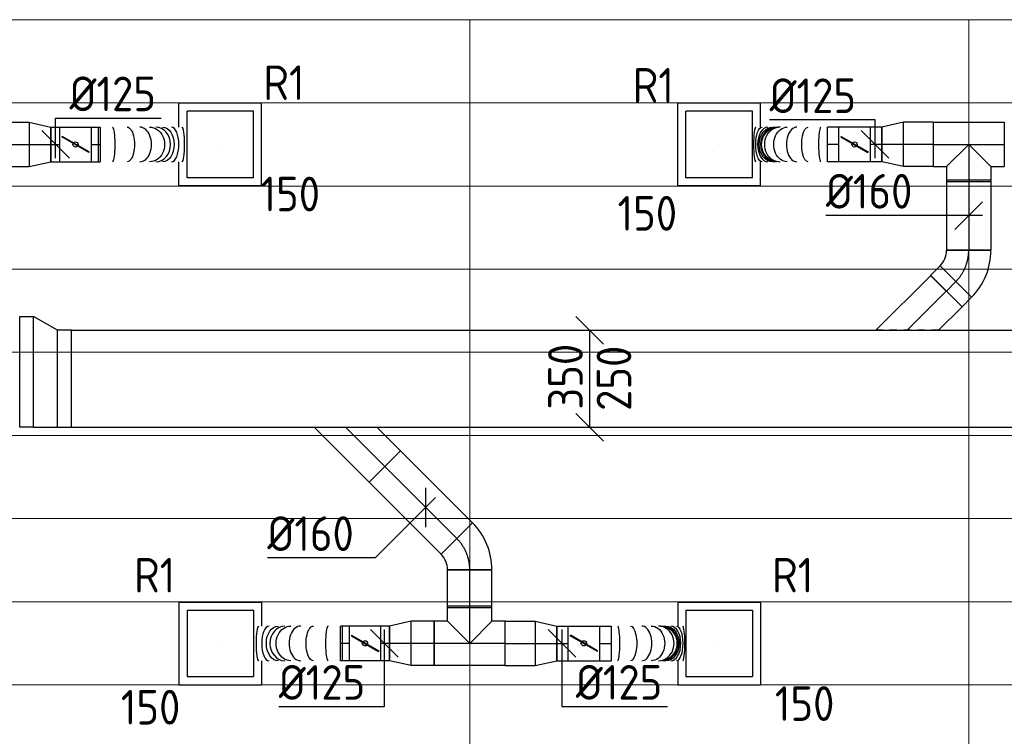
# Model space of a CAD drawing. Header units: millimetres. Extents: x -72915 to 21022, y 6278 to 52916.
# Tile 37 of 60: x -32639 to -29087, y 17863 to 20448. Entities that reach past the tile are written whole.
import ezdxf
from ezdxf.enums import TextEntityAlignment as Align

# ---------------------------------------------------------------- set-up
doc = ezdxf.new("R2010")
doc.units = ezdxf.units.MM
doc.header["$LTSCALE"] = 50
doc.linetypes.add('CENTER2', pattern=[28.575, 19.05, -3.175, 3.175, -3.175])
doc.linetypes.add('STREEPJES', pattern=[0.1, 0.05, -0.05])
for name, color, linetype in [('4plfd', 254, 'Continuous'), ('WL570---_RETOUR', 100, 'Continuous'), ('WL570---_RETOUR_HL', 1, 'Continuous'), ('WM570---_RETOUR', 2, 'Continuous'), ('WM570---_RETOUR_PR', 2, 'Continuous'), ('WM570---_TOEVOER', 2, 'Continuous')]:
    doc.layers.add(name, color=color, linetype=linetype)
doc.layers.add('WL570---_BESTAAND-MAATVOERING', color=161, linetype='Continuous', lineweight=0)
doc.styles.add('BURO-025', font='ISO96.shx', dxfattribs={"height": 125})

# ---------------------------------------------------------------- blocks, each defined once
blk = doc.blocks.new('Groep-73')
at = {"color": 8, "linetype": 'Continuous', "lineweight": 13}
for p, q in [((-54820.8, 18699.1), (-22154.9, 18699.1)), ((-54820.8, 18699.1), (-22154.9, 18699.1)), ((-54820.8, 18399.1), (-22154.9, 18399.1)), ((-54820.8, 18099.1), (-22154.9, 18099.1)), ((-54820.8, 17799.1), (-22154.9, 17799.1)), ((-54820.8, 17499.1), (-22154.9, 17499.1)), ((-22154.9, 17199.1), (-54820.8, 17199.1)), ((-54820.8, 16899.1), (-22154.9, 16899.1)), ((-22154.9, 16599.1), (-54820.8, 16599.1))]:
    blk.add_line(p, q, dxfattribs=at)
blk = doc.blocks.new('Groep-79')
at = {"color": 8, "linetype": 'Continuous', "lineweight": 13}
for p, q in [((-22154.9, 18999.1), (-54854.9, 18999.1)), ((-33254.9, 18999.1), (-33254.9, 8239.8)), ((-31454.9, 18999.1), (-31454.9, 8683.4))]:
    blk.add_line(p, q, dxfattribs=at)
at = {"color": 8}
blk.add_blockref('Groep-73', (0, 0), dxfattribs=at)
blk = doc.blocks.new('Block plafond 1e verd')
at = {"layer": '4plfd'}
blk.add_blockref('Groep-79', (22004.9, -19149), dxfattribs=at)
blk = doc.blocks.new('*U546')
at = {"color": 0, "ltscale": 10}
for p, q in [((0, 62.5, -2700), (32.4, 62.5, -2700)), ((32.4, 62.5, -2700), (32.4, -62.5, -2700)), ((0, -62.5, -2700), (32.4, -62.5, -2700))]:
    blk.add_line(p, q, dxfattribs=at)
at = {"layer": 'WL570---_RETOUR_HL', "linetype": 'CENTER2'}
blk.add_line((0, 0, -2700), (32.4, 0, -2700), dxfattribs=at)
at = {"layer": 'WM570---_RETOUR_PR', "color": 2, "style": 'BURO-025'}
blk.add_attdef('POSNR', text='', height=125, dxfattribs=at).set_placement((0, 0), align=Align.MIDDLE)
blk = doc.blocks.new('*U549')
at = {"layer": 'WM570---_RETOUR', "color": 0, "ltscale": 10}
for p, q in [((0, 95), (380.4, 95)), ((0, -50), (0, 95)), ((50, -50), (-50, 50))]:
    blk.add_line(p, q, dxfattribs=at)
at = {"layer": 'WM570---_RETOUR', "color": 0, "style": 'BURO-025'}
blk.add_text('%%c125', height=125, dxfattribs=at).set_placement((50, 120))
blk = doc.blocks.new('*U550')
at = {"layer": 'WM570---_RETOUR', "color": 0, "ltscale": 10}
for p, q in [((0, 88.2), (-380.4, 88.2)), ((0, -50), (0, 88.2)), ((50, -50), (-50, 50))]:
    blk.add_line(p, q, dxfattribs=at)
at = {"layer": 'WM570---_RETOUR', "color": 0, "style": 'BURO-025'}
blk.add_text('%%c125', height=125, dxfattribs=at).set_placement((-380.4, 113.2))
blk = doc.blocks.new('*U557')
at = {"layer": 'WM570---_RETOUR', "color": 0, "ltscale": 10}
for p, q in [((-50, -50), (50, 50)), ((50, 0), (-515.1, 0))]:
    blk.add_line(p, q, dxfattribs=at)
at = {"layer": 'WM570---_RETOUR', "color": 0, "style": 'BURO-025'}
blk.add_text('%%c160', height=125, dxfattribs=at).set_placement((-515.1, 25))
blk = doc.blocks.new('*U558')
at = {"layer": 'WM570---_RETOUR', "color": 0, "ltscale": 10}
for p, q in [((50, 125), (-50, 225)), ((0, -175), (0, 175)), ((50, -225), (-50, -125))]:
    blk.add_line(p, q, dxfattribs=at)
at = {"layer": 'WM570---_RETOUR', "color": 0, "style": 'BURO-025'}
for s, p in [('350', (-25, -111.6)), ('250', (150, -116.1)), ('250', (150, -116.1))]:
    blk.add_text(s, height=125, rotation=90, dxfattribs=at).set_placement(p)
blk = doc.blocks.new('*U566')
at = {"color": 0, "ltscale": 10}
for p, q in [((149, 149, -2500), (-149, 149, -2500)), ((-149, 62.5, -2500), (-149, 149, -2500)), ((149, -149, -2500), (149, 149, -2500)), ((120, 120, -2500), (-120, 120, -2500)), ((-120, -120, -2500), (-120, 120, -2500)), ((120, -120, -2500), (120, 120, -2500)), ((-149, -149, -2500), (-149, -62.5, -2500)), ((120, -120, -2500), (-120, -120, -2500)), ((149, -149, -2500), (-149, -149, -2500))]:
    blk.add_line(p, q, dxfattribs=at)
at = {"layer": 'WL570---_RETOUR_HL', "linetype": 'CENTER2'}
blk.add_circle((0, 0, -2500), 0.075, dxfattribs=at)
at = {"layer": 'WL570---_RETOUR', "color": 2, "style": 'BURO-025'}
for tag in ['MC', 'Q']:
    blk.add_attdef(tag, text='', height=125, dxfattribs=at).set_placement((0, 0), align=Align.MIDDLE)
at = {"layer": 'WM570---_RETOUR_PR', "color": 2, "style": 'BURO-025'}
blk.add_attdef('POSNR', text='', height=125, dxfattribs=at).set_placement((0, 0), align=Align.MIDDLE)
blk = doc.blocks.new('*U567')
at = {"color": 0, "ltscale": 10}
for p, q in [((149, 149, -2500), (-149, 149, -2500)), ((-149, -149, -2500), (-149, 149, -2500)), ((149, 62.5, -2500), (149, 149, -2500)), ((120, 120, -2500), (-120, 120, -2500)), ((-120, -120, -2500), (-120, 120, -2500)), ((120, -120, -2500), (120, 120, -2500)), ((149, -149, -2500), (149, -62.5, -2500)), ((120, -120, -2500), (-120, -120, -2500)), ((149, -149, -2500), (-149, -149, -2500))]:
    blk.add_line(p, q, dxfattribs=at)
at = {"layer": 'WL570---_RETOUR_HL', "linetype": 'CENTER2'}
blk.add_circle((0, 0, -2500), 0.075, dxfattribs=at)
at = {"layer": 'WL570---_RETOUR', "color": 2, "style": 'BURO-025'}
for tag in ['MC', 'Q']:
    blk.add_attdef(tag, text='', height=125, dxfattribs=at).set_placement((0, 0), align=Align.MIDDLE)
at = {"layer": 'WM570---_RETOUR_PR', "color": 2, "style": 'BURO-025'}
blk.add_attdef('POSNR', text='', height=125, dxfattribs=at).set_placement((0, 0), align=Align.MIDDLE)
blk = doc.blocks.new('*U568')
at = {"color": 0, "ltscale": 10}
for p, q in [((0, 80, -2700), (78.2, 62.5, -2700)), ((0, 80, -2700), (0, -80, -2700)), ((78.2, 62.5, -2700), (78.2, -62.5, -2700)), ((0, -80, -2700), (78.2, -62.5, -2700))]:
    blk.add_line(p, q, dxfattribs=at)
at = {"layer": 'WL570---_RETOUR_HL', "linetype": 'CENTER2'}
blk.add_line((0, 0, -2700), (78.2, 0, -2700), dxfattribs=at)
for centre in [(0, 0, -2700), (78.2, 0, -2700)]:
    blk.add_circle(centre, 0.075, dxfattribs=at)
at = {"layer": 'WM570---_RETOUR_PR', "color": 2, "style": 'BURO-025'}
blk.add_attdef('POSNR', text='', height=125, dxfattribs=at).set_placement((0, 0), align=Align.MIDDLE)
blk = doc.blocks.new('*U569')
at = {"color": 0, "ltscale": 10}
for p, q in [((0, 80, -2700), (82.6, 80, -2700)), ((0, -80, -2700), (0, 80, -2700)), ((82.6, 80, -2700), (82.6, -80, -2700)), ((0, -80, -2700), (82.6, -80, -2700))]:
    blk.add_line(p, q, dxfattribs=at)
at = {"layer": 'WL570---_RETOUR_HL', "linetype": 'CENTER2'}
blk.add_line((0, 0, -2700), (82.6, 0, -2700), dxfattribs=at)
at = {"layer": 'WM570---_RETOUR_PR', "color": 2, "style": 'BURO-025'}
blk.add_attdef('POSNR', text='', height=125, dxfattribs=at).set_placement((0, 0), align=Align.MIDDLE)
blk = doc.blocks.new('*U570')
at = {"color": 0, "ltscale": 10}
for p, q in [((0, 80, -2700), (107.4, 80, -2700)), ((0, -80, -2700), (0, 80, -2700)), ((107.4, 80, -2700), (107.4, -80, -2700)), ((0, -80, -2700), (107.4, -80, -2700))]:
    blk.add_line(p, q, dxfattribs=at)
at = {"layer": 'WL570---_RETOUR_HL', "linetype": 'CENTER2'}
blk.add_line((0, 0, -2700), (107.4, 0, -2700), dxfattribs=at)
at = {"layer": 'WM570---_RETOUR_PR', "color": 2, "style": 'BURO-025'}
blk.add_attdef('POSNR', text='', height=125, dxfattribs=at).set_placement((0, 0), align=Align.MIDDLE)
blk = doc.blocks.new('*U571')
at = {"color": 0, "ltscale": 10}
for p, q in [((0, 80, -2700), (78.2, 62.5, -2700)), ((0, 80, -2700), (0, -80, -2700)), ((78.2, 62.5, -2700), (78.2, -62.5, -2700)), ((0, -80, -2700), (78.2, -62.5, -2700))]:
    blk.add_line(p, q, dxfattribs=at)
at = {"layer": 'WL570---_RETOUR_HL', "linetype": 'CENTER2'}
blk.add_line((0, 0, -2700), (78.2, 0, -2700), dxfattribs=at)
for centre in [(0, 0, -2700), (78.2, 0, -2700)]:
    blk.add_circle(centre, 0.075, dxfattribs=at)
at = {"layer": 'WM570---_RETOUR_PR', "color": 2, "style": 'BURO-025'}
blk.add_attdef('POSNR', text='', height=125, dxfattribs=at).set_placement((0, 0), align=Align.MIDDLE)
blk = doc.blocks.new('*U572')
at = {"color": 0, "ltscale": 10}
for p, q in [((0, 62.5, -2700), (41.5, 62.5, -2700)), ((0, -62.5, -2700), (0, 62.5, -2700)), ((0, -62.5, -2700), (41.5, -62.5, -2700))]:
    blk.add_line(p, q, dxfattribs=at)
at = {"layer": 'WL570---_RETOUR_HL', "linetype": 'CENTER2'}
blk.add_line((0, 0, -2700), (41.5, 0, -2700), dxfattribs=at)
at = {"layer": 'WM570---_RETOUR_PR', "color": 2, "style": 'BURO-025'}
blk.add_attdef('POSNR', text='', height=125, dxfattribs=at).set_placement((0, 0), align=Align.MIDDLE)
blk = doc.blocks.new('*U573')
at = {"ltscale": 10}
for p, q in [((-56.5, 62.5, -2700), (56.5, 62.5, -2700)), ((-56.5, -62.5, -2700), (-56.5, 62.5, -2700)), ((56.5, 62.5, -2700), (56.5, -62.5, -2700)), ((-49.4, 27.3, -2700), (-48.4, 29.1, -2700)), ((48.4, -29.1, -2700), (-49.4, 27.3, -2700)), ((49.4, -27.3, -2700), (-48.4, 29.1, -2700)), ((48.4, -29.1, -2700), (49.4, -27.3, -2700)), ((-56.5, -62.5, -2700), (56.5, -62.5, -2700))]:
    blk.add_line(p, q, dxfattribs=at)
blk.add_circle((0, 0, -2700), 9.41, dxfattribs=at)
at = {"layer": 'WL570---_RETOUR', "color": 2, "style": 'BURO-025'}
blk.add_attdef('I', text='', height=125, dxfattribs=at).set_placement((0, 0), align=Align.MIDDLE)
at = {"layer": 'WM570---_RETOUR_PR', "color": 2, "style": 'BURO-025'}
blk.add_attdef('POSNR', text='', height=125, dxfattribs=at).set_placement((0, 0), align=Align.MIDDLE)
blk = doc.blocks.new('*U574')
at = {"color": 0, "ltscale": 10}
for p, q in [((0, 62.5, -2700), (32.4, 62.5, -2700)), ((0, -62.5, -2700), (0, 62.5, -2700)), ((0, -62.5, -2700), (32.4, -62.5, -2700))]:
    blk.add_line(p, q, dxfattribs=at)
at = {"layer": 'WL570---_RETOUR_HL', "linetype": 'CENTER2'}
blk.add_line((0, 0, -2700), (32.4, 0, -2700), dxfattribs=at)
at = {"layer": 'WM570---_RETOUR_PR', "color": 2, "style": 'BURO-025'}
blk.add_attdef('POSNR', text='', height=125, dxfattribs=at).set_placement((0, 0), align=Align.MIDDLE)
blk = doc.blocks.new('*U575')
at = {"ltscale": 10}
for p, q in [((-56.4, 62.5, -2700), (56.5, 62.5, -2700)), ((-56.4, -62.5, -2700), (-56.4, 62.5, -2700)), ((56.5, 62.5, -2700), (56.5, -62.5, -2700)), ((-49.4, 27.3, -2700), (-48.4, 29.1, -2700)), ((48.4, -29.1, -2700), (-49.4, 27.3, -2700)), ((49.4, -27.3, -2700), (-48.4, 29.1, -2700)), ((48.4, -29.1, -2700), (49.4, -27.3, -2700)), ((-56.4, -62.5, -2700), (56.5, -62.5, -2700))]:
    blk.add_line(p, q, dxfattribs=at)
blk.add_circle((0, 0, -2700), 9.41, dxfattribs=at)
at = {"layer": 'WL570---_RETOUR', "color": 2, "style": 'BURO-025'}
blk.add_attdef('I', text='', height=125, dxfattribs=at).set_placement((0, 0), align=Align.MIDDLE)
at = {"layer": 'WM570---_RETOUR_PR', "color": 2, "style": 'BURO-025'}
blk.add_attdef('POSNR', text='', height=125, dxfattribs=at).set_placement((0, 0), align=Align.MIDDLE)
blk = doc.blocks.new('*U576')
at = {"color": 0, "ltscale": 10}
for p, q in [((0, 62.5, -2700), (0, -62.5, -2700)), ((24.8, 62.5, -2700), (24.8, -62.5, -2700))]:
    blk.add_line(p, q, dxfattribs=at)
for centre, major_axis, ratio, start_param, end_param in [((77, 0, -2700), (0, -62.5), 0.146402, 0, 3.141593), ((175.5, 0, -2700), (0, -62.5), 0.671599, 0, 3.141593), ((232.6, 0, -2700), (0, 62.5), 0.859911, 3.141593, 6.283185), ((289.5, 0, -2700), (0, 62.5), 0.426917, 3.141593, 6.283185)]:
    blk.add_ellipse(centre, major_axis=major_axis, ratio=ratio, start_param=start_param, end_param=end_param, dxfattribs=at)
at = {"color": 0, "ltscale": 10, "extrusion": (0, 0, -1)}
for centre, major_axis, ratio, start_param, end_param in [((129.6, 0, -2700), (0, 62.5), 0.426917, 0, 3.141593), ((210.8, 0, -2700), (0, 62.5), 0.859911, 0, 3.141593), ((257.4, 0, -2700), (0, -62.5), 0.671599, 3.141593, 6.283185), ((326.4, 0, -2700), (0, -62.5), 0.146402, 3.141593, 6.283185)]:
    blk.add_ellipse(centre, major_axis=major_axis, ratio=ratio, start_param=start_param, end_param=end_param, dxfattribs=at)
at = {"layer": 'WM570---_RETOUR_PR', "color": 2, "style": 'BURO-025'}
blk.add_attdef('POSNR', text='', height=125, dxfattribs=at).set_placement((0, 0), align=Align.MIDDLE)
blk = doc.blocks.new('*U577')
at = {"color": 0, "ltscale": 10}
for p, q in [((0, 62.5, -2700), (41.5, 62.5, -2700)), ((41.5, 62.5, -2700), (41.5, -62.5, -2700)), ((0, -62.5, -2700), (41.5, -62.5, -2700))]:
    blk.add_line(p, q, dxfattribs=at)
at = {"layer": 'WL570---_RETOUR_HL', "linetype": 'CENTER2'}
blk.add_line((0, 0, -2700), (41.5, 0, -2700), dxfattribs=at)
at = {"layer": 'WM570---_RETOUR_PR', "color": 2, "style": 'BURO-025'}
blk.add_attdef('POSNR', text='', height=125, dxfattribs=at).set_placement((0, 0), align=Align.MIDDLE)
blk = doc.blocks.new('*U578')
at = {"color": 0, "ltscale": 10}
for centre, major_axis, ratio, start_param, end_param in [((24, 0, -2700), (0, -62.5), 0.125156, 0, 3.141593), ((110.7, 0, -2700), (0, -62.5), 0.587653, 0, 3.141593), ((170.6, 0, -2700), (0, -62.5), 0.907377, 0, 3.141593), ((184.8, 0, -2700), (0, 62.5), 0.907377, 3.141593, 6.283185), ((214.9, 0, -2700), (0, 62.5), 0.587653, 3.141593, 6.283185), ((258.4, 0, -2700), (0, 62.5), 0.125156, 3.141593, 6.283185)]:
    blk.add_ellipse(centre, major_axis=major_axis, ratio=ratio, start_param=start_param, end_param=end_param, dxfattribs=at)
at = {"color": 0, "ltscale": 10, "extrusion": (0, 0, -1)}
for centre, major_axis, ratio, start_param, end_param in [((69.5, 0, -2700), (0, 62.5), 0.367748, 0, 3.141593), ((145.1, 0, -2700), (0, 62.5), 0.771306, 0, 3.141593), ((178.2, 0, -2700), (0, 62.5), 0.947424, 0, 3.141593), ((197.6, 0, -2700), (0, -62.5), 0.771306, 3.141593, 6.283185), ((235.6, 0, -2700), (0, -62.5), 0.367748, 3.141593, 6.283185)]:
    blk.add_ellipse(centre, major_axis=major_axis, ratio=ratio, start_param=start_param, end_param=end_param, dxfattribs=at)
at = {"layer": 'WM570---_RETOUR_PR', "color": 2, "style": 'BURO-025'}
blk.add_attdef('POSNR', text='', height=125, dxfattribs=at).set_placement((0, 0), align=Align.MIDDLE)
blk = doc.blocks.new('*U579')
at = {"color": 0, "ltscale": 10}
for p, q in [((-128.3, 80, -2700), (128.3, 80, -2700)), ((-128.3, 80, -2700), (-128.3, -80, -2700)), ((128.3, 80, -2700), (128.3, -80, -2700)), ((0, 0, -2700), (-80, -80, -2700)), ((0, 0, -2700), (80, -80, -2700)), ((-128.3, -80, -2700), (-80, -80, -2700)), ((-80, -80, -2700), (-80, -134.9, -2700)), ((80, -80, -2700), (128.3, -80, -2700)), ((80, -80, -2700), (80, -134.9, -2700)), ((80, -134.9, -2700), (-80, -134.9, -2700))]:
    blk.add_line(p, q, dxfattribs=at)
at = {"layer": 'WL570---_RETOUR_HL', "linetype": 'CENTER2'}
for p, q in [((-128.3, 0, -2700), (128.3, 0, -2700)), ((0, 0, -2700), (0, -134.9, -2700))]:
    blk.add_line(p, q, dxfattribs=at)
at = {"layer": 'WM570---_RETOUR_PR', "color": 2, "style": 'BURO-025'}
blk.add_attdef('POSNR', text='', height=125, dxfattribs=at).set_placement((0, 0), align=Align.MIDDLE)
blk = doc.blocks.new('*U580')
at = {"color": 0, "ltscale": 10}
for p, q in [((0, 80, -2700), (137.1, 80, -2700)), ((0, -80, -2700), (0, 80, -2700)), ((137.1, 80, -2700), (137.1, -80, -2700)), ((0, -80, -2700), (137.1, -80, -2700))]:
    blk.add_line(p, q, dxfattribs=at)
at = {"layer": 'WL570---_RETOUR_HL', "linetype": 'CENTER2'}
blk.add_line((0, 0, -2700), (137.1, 0, -2700), dxfattribs=at)
at = {"layer": 'WM570---_RETOUR_PR', "color": 2, "style": 'BURO-025'}
blk.add_attdef('POSNR', text='', height=125, dxfattribs=at).set_placement((0, 0), align=Align.MIDDLE)
blk = doc.blocks.new('*U581')
at = {"color": 0, "ltscale": 10}
for p, q in [((-66.3, -80, -2700), (-66.3, 80, -2700)), ((-9.7, 103.4, -2700), (103.4, -9.7, -2700))]:
    blk.add_line(p, q, dxfattribs=at)
for radius in [80.1, 240.1]:
    blk.add_arc((-66.3, 160.1, -2700), radius, 270, 315, dxfattribs=at)
at = {"layer": 'WL570---_RETOUR_HL', "linetype": 'CENTER2'}
blk.add_arc((-66.3, 160.1, -2700), 160.1, 270, 315, dxfattribs=at)
at = {"layer": 'WM570---_RETOUR_PR', "color": 2, "style": 'BURO-025'}
blk.add_attdef('POSNR', text='', height=125, dxfattribs=at).set_placement((0, 0), align=Align.MIDDLE)
blk = doc.blocks.new('*U591')
at = {"color": 0, "ltscale": 10}
for p, q in [((149, 149, -2450), (-149, 149, -2450)), ((-149, 62.5, -2450), (-149, 149, -2450)), ((149, -149, -2450), (149, 149, -2450)), ((120, 120, -2450), (-120, 120, -2450)), ((-120, -120, -2450), (-120, 120, -2450)), ((120, -120, -2450), (120, 120, -2450)), ((-149, -149, -2450), (-149, -62.5, -2450)), ((120, -120, -2450), (-120, -120, -2450)), ((149, -149, -2450), (-149, -149, -2450))]:
    blk.add_line(p, q, dxfattribs=at)
at = {"layer": 'WL570---_RETOUR_HL', "linetype": 'CENTER2'}
blk.add_circle((0, 0, -2450), 0.075, dxfattribs=at)
at = {"layer": 'WL570---_RETOUR', "color": 2, "style": 'BURO-025'}
for tag in ['MC', 'Q']:
    blk.add_attdef(tag, text='', height=125, dxfattribs=at).set_placement((0, 0), align=Align.MIDDLE)
at = {"layer": 'WM570---_RETOUR_PR', "color": 2, "style": 'BURO-025'}
blk.add_attdef('POSNR', text='', height=125, dxfattribs=at).set_placement((0, 0), align=Align.MIDDLE)
blk = doc.blocks.new('*U684')
at = {"color": 0, "ltscale": 10}
for p, q in [((0, 80, -2650), (78.2, 62.5, -2650)), ((0, 80, -2650), (0, -80, -2650)), ((78.2, 62.5, -2650), (78.2, -62.5, -2650)), ((0, -80, -2650), (78.2, -62.5, -2650))]:
    blk.add_line(p, q, dxfattribs=at)
at = {"layer": 'WL570---_RETOUR_HL', "linetype": 'CENTER2'}
blk.add_line((0, 0, -2650), (78.2, 0, -2650), dxfattribs=at)
for centre in [(0, 0, -2650), (78.2, 0, -2650)]:
    blk.add_circle(centre, 0.075, dxfattribs=at)
at = {"layer": 'WM570---_RETOUR_PR', "color": 2, "style": 'BURO-025'}
blk.add_attdef('POSNR', text='', height=125, dxfattribs=at).set_placement((0, 0), align=Align.MIDDLE)
blk = doc.blocks.new('*U685')
at = {"color": 0, "ltscale": 10}
for p, q in [((0, 80, -2650), (82.6, 80, -2650)), ((0, -80, -2650), (0, 80, -2650)), ((82.6, 80, -2650), (82.6, -80, -2650)), ((0, -80, -2650), (82.6, -80, -2650))]:
    blk.add_line(p, q, dxfattribs=at)
at = {"layer": 'WL570---_RETOUR_HL', "linetype": 'CENTER2'}
blk.add_line((0, 0, -2650), (82.6, 0, -2650), dxfattribs=at)
at = {"layer": 'WM570---_RETOUR_PR', "color": 2, "style": 'BURO-025'}
blk.add_attdef('POSNR', text='', height=125, dxfattribs=at).set_placement((0, 0), align=Align.MIDDLE)
blk = doc.blocks.new('*U690')
at = {"color": 0, "ltscale": 10}
for p, q in [((0, 62.5, -2650), (32.4, 62.5, -2650)), ((0, -62.5, -2650), (0, 62.5, -2650)), ((0, -62.5, -2650), (32.4, -62.5, -2650))]:
    blk.add_line(p, q, dxfattribs=at)
at = {"layer": 'WL570---_RETOUR_HL', "linetype": 'CENTER2'}
blk.add_line((0, 0, -2650), (32.4, 0, -2650), dxfattribs=at)
at = {"layer": 'WM570---_RETOUR_PR', "color": 2, "style": 'BURO-025'}
blk.add_attdef('POSNR', text='', height=125, dxfattribs=at).set_placement((0, 0), align=Align.MIDDLE)
blk = doc.blocks.new('*U691')
at = {"ltscale": 10}
for p, q in [((-56.5, 62.5, -2650), (56.5, 62.5, -2650)), ((-56.5, -62.5, -2650), (-56.5, 62.5, -2650)), ((56.5, 62.5, -2650), (56.5, -62.5, -2650)), ((-49.4, 27.3, -2650), (-48.4, 29.1, -2650)), ((48.4, -29.1, -2650), (-49.4, 27.3, -2650)), ((49.4, -27.3, -2650), (-48.4, 29.1, -2650)), ((48.4, -29.1, -2650), (49.4, -27.3, -2650)), ((-56.5, -62.5, -2650), (56.5, -62.5, -2650))]:
    blk.add_line(p, q, dxfattribs=at)
blk.add_circle((0, 0, -2650), 9.41, dxfattribs=at)
at = {"layer": 'WL570---_RETOUR', "color": 2, "style": 'BURO-025'}
blk.add_attdef('I', text='', height=125, dxfattribs=at).set_placement((0, 0), align=Align.MIDDLE)
at = {"layer": 'WM570---_RETOUR_PR', "color": 2, "style": 'BURO-025'}
blk.add_attdef('POSNR', text='', height=125, dxfattribs=at).set_placement((0, 0), align=Align.MIDDLE)
blk = doc.blocks.new('*U692')
at = {"color": 0, "ltscale": 10}
for p, q in [((0, 62.5, -2650), (0, -62.5, -2650)), ((24.8, 62.5, -2650), (24.8, -62.5, -2650))]:
    blk.add_line(p, q, dxfattribs=at)
for centre, major_axis, ratio, start_param, end_param in [((77, 0, -2650), (0, -62.5), 0.146402, 0, 3.141593), ((175.5, 0, -2650), (0, -62.5), 0.671599, 0, 3.141593), ((232.6, 0, -2650), (0, 62.5), 0.859911, 3.141593, 6.283185), ((289.5, 0, -2650), (0, 62.5), 0.426917, 3.141593, 6.283185)]:
    blk.add_ellipse(centre, major_axis=major_axis, ratio=ratio, start_param=start_param, end_param=end_param, dxfattribs=at)
at = {"color": 0, "ltscale": 10, "extrusion": (0, 0, -1)}
for centre, major_axis, ratio, start_param, end_param in [((129.6, 0, -2650), (0, 62.5), 0.426917, 0, 3.141593), ((210.8, 0, -2650), (0, 62.5), 0.859911, 0, 3.141593), ((257.4, 0, -2650), (0, -62.5), 0.671599, 3.141593, 6.283185), ((326.4, 0, -2650), (0, -62.5), 0.146402, 3.141593, 6.283185)]:
    blk.add_ellipse(centre, major_axis=major_axis, ratio=ratio, start_param=start_param, end_param=end_param, dxfattribs=at)
at = {"layer": 'WM570---_RETOUR_PR', "color": 2, "style": 'BURO-025'}
blk.add_attdef('POSNR', text='', height=125, dxfattribs=at).set_placement((0, 0), align=Align.MIDDLE)
blk = doc.blocks.new('*U698')
at = {"color": 0, "ltscale": 10}
for p, q in [((149, 149, -2450), (-149, 149, -2450)), ((-149, -149, -2450), (-149, 149, -2450)), ((149, 62.5, -2450), (149, 149, -2450)), ((120, 120, -2450), (-120, 120, -2450)), ((-120, -120, -2450), (-120, 120, -2450)), ((120, -120, -2450), (120, 120, -2450)), ((149, -149, -2450), (149, -62.5, -2450)), ((120, -120, -2450), (-120, -120, -2450)), ((149, -149, -2450), (-149, -149, -2450))]:
    blk.add_line(p, q, dxfattribs=at)
at = {"layer": 'WL570---_RETOUR_HL', "linetype": 'CENTER2'}
blk.add_circle((0, 0, -2450), 0.075, dxfattribs=at)
at = {"layer": 'WL570---_RETOUR', "color": 2, "style": 'BURO-025'}
for tag in ['MC', 'Q']:
    blk.add_attdef(tag, text='', height=125, dxfattribs=at).set_placement((0, 0), align=Align.MIDDLE)
at = {"layer": 'WM570---_RETOUR_PR', "color": 2, "style": 'BURO-025'}
blk.add_attdef('POSNR', text='', height=125, dxfattribs=at).set_placement((0, 0), align=Align.MIDDLE)
blk = doc.blocks.new('*U699')
at = {"color": 0, "ltscale": 10}
for p, q in [((0, 80, -2650), (48, 80, -2650)), ((0, -80, -2650), (0, 80, -2650)), ((48, 80, -2650), (48, -80, -2650)), ((0, -80, -2650), (48, -80, -2650))]:
    blk.add_line(p, q, dxfattribs=at)
at = {"layer": 'WL570---_RETOUR_HL', "linetype": 'CENTER2'}
blk.add_line((0, 0, -2650), (48, 0, -2650), dxfattribs=at)
at = {"layer": 'WM570---_RETOUR_PR', "color": 2, "style": 'BURO-025'}
blk.add_attdef('POSNR', text='', height=125, dxfattribs=at).set_placement((0, 0), align=Align.MIDDLE)
blk = doc.blocks.new('*U700')
at = {"color": 0, "ltscale": 10}
for p, q in [((0, 113.1, -2650), (198, -84.9, -2650)), ((198, -84.9, -2650), (84.9, -198, -2650)), ((0, -113.1, -2650), (84.9, -198, -2650))]:
    blk.add_line(p, q, dxfattribs=at)
at = {"color": 9, "linetype": 'STREEPJES', "ltscale": 10}
blk.add_line((0, -113.1, -2650), (0, 113.1, -2650), dxfattribs=at)
at = {"layer": 'WL570---_RETOUR_HL', "linetype": 'CENTER2'}
blk.add_line((0, 0, -2650), (141.4, -141.4, -2650), dxfattribs=at)
at = {"layer": 'WM570---_RETOUR_PR', "color": 2, "style": 'BURO-025'}
blk.add_attdef('POSNR', text='', height=125, dxfattribs=at).set_placement((0, 0), align=Align.MIDDLE)
blk = doc.blocks.new('*U703')
at = {"color": 0, "ltscale": 10}
for p, q in [((0, 80, -2650), (107.4, 80, -2650)), ((0, -80, -2650), (0, 80, -2650)), ((107.4, 80, -2650), (107.4, -80, -2650)), ((0, -80, -2650), (107.4, -80, -2650))]:
    blk.add_line(p, q, dxfattribs=at)
at = {"layer": 'WL570---_RETOUR_HL', "linetype": 'CENTER2'}
blk.add_line((0, 0, -2650), (107.4, 0, -2650), dxfattribs=at)
at = {"layer": 'WM570---_RETOUR_PR', "color": 2, "style": 'BURO-025'}
blk.add_attdef('POSNR', text='', height=125, dxfattribs=at).set_placement((0, 0), align=Align.MIDDLE)
blk = doc.blocks.new('*U704')
at = {"color": 0, "ltscale": 10}
for p, q in [((0, 80, -2650), (78.2, 62.5, -2650)), ((0, 80, -2650), (0, -80, -2650)), ((78.2, 62.5, -2650), (78.2, -62.5, -2650)), ((0, -80, -2650), (78.2, -62.5, -2650))]:
    blk.add_line(p, q, dxfattribs=at)
at = {"layer": 'WL570---_RETOUR_HL', "linetype": 'CENTER2'}
blk.add_line((0, 0, -2650), (78.2, 0, -2650), dxfattribs=at)
for centre in [(0, 0, -2650), (78.2, 0, -2650)]:
    blk.add_circle(centre, 0.075, dxfattribs=at)
at = {"layer": 'WM570---_RETOUR_PR', "color": 2, "style": 'BURO-025'}
blk.add_attdef('POSNR', text='', height=125, dxfattribs=at).set_placement((0, 0), align=Align.MIDDLE)
blk = doc.blocks.new('*U705')
at = {"color": 0, "ltscale": 10}
for p, q in [((0, 62.5, -2650), (41.5, 62.5, -2650)), ((0, -62.5, -2650), (0, 62.5, -2650)), ((0, -62.5, -2650), (41.5, -62.5, -2650))]:
    blk.add_line(p, q, dxfattribs=at)
at = {"layer": 'WL570---_RETOUR_HL', "linetype": 'CENTER2'}
blk.add_line((0, 0, -2650), (41.5, 0, -2650), dxfattribs=at)
at = {"layer": 'WM570---_RETOUR_PR', "color": 2, "style": 'BURO-025'}
blk.add_attdef('POSNR', text='', height=125, dxfattribs=at).set_placement((0, 0), align=Align.MIDDLE)
blk = doc.blocks.new('*U706')
at = {"ltscale": 10}
for p, q in [((-56.5, 62.5, -2650), (56.4, 62.5, -2650)), ((-56.5, -62.5, -2650), (-56.5, 62.5, -2650)), ((56.4, 62.5, -2650), (56.4, -62.5, -2650)), ((-49.4, 27.3, -2650), (-48.4, 29.1, -2650)), ((48.4, -29.1, -2650), (-49.4, 27.3, -2650)), ((49.4, -27.3, -2650), (-48.4, 29.1, -2650)), ((48.4, -29.1, -2650), (49.4, -27.3, -2650)), ((-56.5, -62.5, -2650), (56.4, -62.5, -2650))]:
    blk.add_line(p, q, dxfattribs=at)
blk.add_circle((0, 0, -2650), 9.41, dxfattribs=at)
at = {"layer": 'WL570---_RETOUR', "color": 2, "style": 'BURO-025'}
blk.add_attdef('I', text='', height=125, dxfattribs=at).set_placement((0, 0), align=Align.MIDDLE)
at = {"layer": 'WM570---_RETOUR_PR', "color": 2, "style": 'BURO-025'}
blk.add_attdef('POSNR', text='', height=125, dxfattribs=at).set_placement((0, 0), align=Align.MIDDLE)
blk = doc.blocks.new('*U710')
at = {"color": 0, "ltscale": 10}
for p, q in [((0, 62.5, -2650), (41.5, 62.5, -2650)), ((41.5, 62.5, -2650), (41.5, -62.5, -2650)), ((0, -62.5, -2650), (41.5, -62.5, -2650))]:
    blk.add_line(p, q, dxfattribs=at)
at = {"layer": 'WL570---_RETOUR_HL', "linetype": 'CENTER2'}
blk.add_line((0, 0, -2650), (41.5, 0, -2650), dxfattribs=at)
at = {"layer": 'WM570---_RETOUR_PR', "color": 2, "style": 'BURO-025'}
blk.add_attdef('POSNR', text='', height=125, dxfattribs=at).set_placement((0, 0), align=Align.MIDDLE)
blk = doc.blocks.new('*U711')
at = {"color": 0, "ltscale": 10}
for centre, major_axis, ratio, start_param, end_param in [((24, 0, -2650), (0, -62.5), 0.125156, 0, 3.141593), ((110.7, 0, -2650), (0, -62.5), 0.587653, 0, 3.141593), ((170.6, 0, -2650), (0, -62.5), 0.907377, 0, 3.141593), ((184.8, 0, -2650), (0, 62.5), 0.907377, 3.141593, 6.283185), ((214.9, 0, -2650), (0, 62.5), 0.587653, 3.141593, 6.283185), ((258.4, 0, -2650), (0, 62.5), 0.125156, 3.141593, 6.283185)]:
    blk.add_ellipse(centre, major_axis=major_axis, ratio=ratio, start_param=start_param, end_param=end_param, dxfattribs=at)
at = {"color": 0, "ltscale": 10, "extrusion": (0, 0, -1)}
for centre, major_axis, ratio, start_param, end_param in [((69.5, 0, -2650), (0, 62.5), 0.367748, 0, 3.141593), ((145.1, 0, -2650), (0, 62.5), 0.771306, 0, 3.141593), ((178.2, 0, -2650), (0, 62.5), 0.947424, 0, 3.141593), ((197.6, 0, -2650), (0, -62.5), 0.771306, 3.141593, 6.283185), ((235.6, 0, -2650), (0, -62.5), 0.367748, 3.141593, 6.283185)]:
    blk.add_ellipse(centre, major_axis=major_axis, ratio=ratio, start_param=start_param, end_param=end_param, dxfattribs=at)
at = {"layer": 'WM570---_RETOUR_PR', "color": 2, "style": 'BURO-025'}
blk.add_attdef('POSNR', text='', height=125, dxfattribs=at).set_placement((0, 0), align=Align.MIDDLE)
blk = doc.blocks.new('*U712')
at = {"color": 0, "ltscale": 10}
for p, q in [((-50, 200, -2700), (0, 200, -2700)), ((-50, -200, -2700), (-50, 200, -2700)), ((86.6, 150, -2700), (0, 200, -2700)), ((0, -200, -2700), (0, 200, -2700)), ((136.6, 150, -2700), (86.6, 150, -2700)), ((86.6, -200, -2700), (86.6, 150, -2700)), ((136.6, -200, -2700), (136.6, 150, -2700)), ((0, -200, -2700), (-50, -200, -2700)), ((0, -200, -2700), (86.6, -200, -2700)), ((86.6, -200, -2700), (136.6, -200, -2700))]:
    blk.add_line(p, q, dxfattribs=at)
at = {"layer": 'WM570---_RETOUR_PR', "color": 2, "style": 'BURO-025'}
blk.add_attdef('POSNR', text='', height=125, dxfattribs=at).set_placement((0, 0), align=Align.MIDDLE)
blk = doc.blocks.new('*U713')
at = {"color": 0, "ltscale": 10}
for p, q in [((0, 80, -2650), (253.4, 80, -2650)), ((0, -80, -2650), (0, 80, -2650)), ((253.4, 80, -2650), (253.4, -80, -2650)), ((0, -80, -2650), (253.4, -80, -2650))]:
    blk.add_line(p, q, dxfattribs=at)
at = {"layer": 'WL570---_RETOUR_HL', "linetype": 'CENTER2'}
blk.add_line((0, 0, -2650), (253.4, 0, -2650), dxfattribs=at)
at = {"layer": 'WM570---_RETOUR_PR', "color": 2, "style": 'BURO-025'}
blk.add_attdef('POSNR', text='', height=125, dxfattribs=at).set_placement((0, 0), align=Align.MIDDLE)
blk = doc.blocks.new('*U714')
at = {"color": 0, "ltscale": 10}
for p, q in [((-66.3, -80, -2650), (-66.3, 80, -2650)), ((103.4, 9.7, -2650), (-9.7, -103.4, -2650))]:
    blk.add_line(p, q, dxfattribs=at)
for radius in [240.1, 80.1]:
    blk.add_arc((-66.3, -160.1, -2650), radius, 45, 90, dxfattribs=at)
at = {"layer": 'WL570---_RETOUR_HL', "linetype": 'CENTER2'}
blk.add_arc((-66.3, -160.1, -2650), 160.1, 45, 90, dxfattribs=at)
at = {"layer": 'WM570---_RETOUR_PR', "color": 2, "style": 'BURO-025'}
blk.add_attdef('POSNR', text='', height=125, dxfattribs=at).set_placement((0, 0), align=Align.MIDDLE)
blk = doc.blocks.new('*U715')
at = {"color": 0, "ltscale": 10}
for p, q in [((-128.3, 80, -2650), (128.3, 80, -2650)), ((-128.3, 80, -2650), (-128.3, -80, -2650)), ((128.3, 80, -2650), (128.3, -80, -2650)), ((0, 0, -2650), (-80, -80, -2650)), ((0, 0, -2650), (80, -80, -2650)), ((-128.3, -80, -2650), (-80, -80, -2650)), ((-80, -80, -2650), (-80, -134.9, -2650)), ((80, -80, -2650), (128.3, -80, -2650)), ((80, -80, -2650), (80, -134.9, -2650)), ((80, -134.9, -2650), (-80, -134.9, -2650))]:
    blk.add_line(p, q, dxfattribs=at)
at = {"layer": 'WL570---_RETOUR_HL', "linetype": 'CENTER2'}
for p, q in [((-128.3, 0, -2650), (128.3, 0, -2650)), ((0, 0, -2650), (0, -134.9, -2650))]:
    blk.add_line(p, q, dxfattribs=at)
at = {"layer": 'WM570---_RETOUR_PR', "color": 2, "style": 'BURO-025'}
blk.add_attdef('POSNR', text='', height=125, dxfattribs=at).set_placement((0, 0), align=Align.MIDDLE)
blk = doc.blocks.new('*U717')
at = {"color": 0, "ltscale": 10}
for p, q in [((0, 80, -2700), (367.3, 80, -2700)), ((0, -80, -2700), (0, 80, -2700)), ((367.3, 80, -2700), (367.3, -80, -2700)), ((0, -80, -2700), (367.3, -80, -2700))]:
    blk.add_line(p, q, dxfattribs=at)
at = {"layer": 'WL570---_RETOUR_HL', "linetype": 'CENTER2'}
blk.add_line((0, 0, -2700), (367.3, 0, -2700), dxfattribs=at)
at = {"layer": 'WM570---_RETOUR_PR', "color": 2, "style": 'BURO-025'}
blk.add_attdef('POSNR', text='', height=125, dxfattribs=at).set_placement((0, 0), align=Align.MIDDLE)
blk = doc.blocks.new('*U718')
at = {"color": 0, "ltscale": 10}
for p, q in [((0, 113.1, -2700), (84.9, 198, -2700)), ((84.9, 198, -2700), (198, 84.9, -2700)), ((0, -113.1, -2700), (198, 84.9, -2700))]:
    blk.add_line(p, q, dxfattribs=at)
at = {"color": 9, "linetype": 'STREEPJES', "ltscale": 10}
blk.add_line((0, -113.1, -2700), (0, 113.1, -2700), dxfattribs=at)
at = {"layer": 'WL570---_RETOUR_HL', "linetype": 'CENTER2'}
blk.add_line((0, 0, -2700), (141.4, 141.4, -2700), dxfattribs=at)
at = {"layer": 'WM570---_RETOUR_PR', "color": 2, "style": 'BURO-025'}
blk.add_attdef('POSNR', text='', height=125, dxfattribs=at).set_placement((0, 0), align=Align.MIDDLE)
blk = doc.blocks.new('*U720')
at = {"color": 0, "ltscale": 10}
for p, q in [((0, 175, -2700), (3872.1, 175, -2700)), ((0, -175, -2700), (0, 175, -2700)), ((0, -175, -2700), (3872.1, -175, -2700))]:
    blk.add_line(p, q, dxfattribs=at)
at = {"layer": 'WM570---_RETOUR_PR', "color": 2, "style": 'BURO-025'}
blk.add_attdef('POSNR', text='', height=125, dxfattribs=at).set_placement((0, 0), align=Align.MIDDLE)
blk = doc.blocks.new('*U729')
at = {"layer": 'WM570---_RETOUR', "color": 0, "ltscale": 10}
for p, q in [((50, -50), (-50, 50)), ((0, 50), (0, -228.1)), ((0, -228.1), (380.4, -228.1))]:
    blk.add_line(p, q, dxfattribs=at)
at = {"layer": 'WM570---_RETOUR', "color": 0, "style": 'BURO-025'}
blk.add_text('%%c125', height=125, dxfattribs=at).set_placement((50, -203.1))
blk = doc.blocks.new('*U730')
at = {"layer": 'WM570---_RETOUR', "color": 0, "ltscale": 10}
for p, q in [((50, -50), (-50, 50)), ((0, 50), (0, -228.4)), ((0, -228.4), (-380.4, -228.4))]:
    blk.add_line(p, q, dxfattribs=at)
at = {"layer": 'WM570---_RETOUR', "color": 0, "style": 'BURO-025'}
blk.add_text('%%c125', height=125, dxfattribs=at).set_placement((-380.4, -203.4))
blk = doc.blocks.new('*U731')
at = {"layer": 'WM570---_RETOUR', "color": 0, "ltscale": 10}
for p, q in [((0, -70.7), (0, 70.7)), ((35.4, 35.4), (-182.1, -182.1)), ((-182.1, -182.1), (-571.4, -182.1))]:
    blk.add_line(p, q, dxfattribs=at)
at = {"layer": 'WM570---_RETOUR', "color": 0, "style": 'BURO-025'}
blk.add_text('%%c160', height=125, dxfattribs=at).set_placement((-571.4, -157.1))

msp = doc.modelspace()

# ---------------------------------------------------------------- linework, layer by layer
at = {"layer": 'WL570---_BESTAAND-MAATVOERING'}
msp.add_line((-52816.7, 19548.4), (-20816.9, 19548.4), dxfattribs=at)

# ---------------------------------------------------------------- block references
at = {"layer": 'WL570---_RETOUR'}
ref = msp.add_blockref('*U591', (-31915.4, 19998.4, 2450), dxfattribs=at)
ref.add_attrib('Q', '150', dxfattribs={"color": 2, "height": 125, "style": 'BURO-025'}).set_placement((-31662.9, 19819.4), align=Align.MIDDLE)
ref.add_attrib('MC', 'R1', dxfattribs={"color": 2, "height": 125, "style": 'BURO-025'}).set_placement((-31685.9, 20221.1), align=Align.MIDDLE)
ref = msp.add_blockref('*U698', (-30115.4, 19998.4, 2450), dxfattribs=at)
ref.add_attrib('Q', '150', dxfattribs={"color": 2, "height": 125, "style": 'BURO-025'}).set_placement((-30374.8, 19749.8), align=Align.MIDDLE)
ref.add_attrib('MC', 'R1', dxfattribs={"color": 2, "height": 125, "style": 'BURO-025'}).set_placement((-30353.4, 20211.6), align=Align.MIDDLE)
for name, p in [('*U685', (-32687.1, 19998.4, 2650)), ('*U684', (-32604.5, 19998.4, 2650)), ('*U715', (-29215.4, 19998.4, 2650)), ('*U690', (-32526.3, 19998.4, 2650)), ('*U691', (-32437.5, 19998.4, 2650)), ('*U546', (-32381, 19998.4, 2700)), ('*U692', (-32381, 19998.4, 2650)), ('*U712', (-32589, 19178.1, 2700)), ('*U720', (-32452.4, 19153.1, 2700)), ('*U570', (-30887.1, 18198.4, 2700)), ('*U571', (-30779.7, 18198.4, 2700)), ('*U572', (-30701.5, 18198.4, 2700)), ('*U573', (-30603.5, 18198.4, 2700)), ('*U577', (-30547, 18198.4, 2700)), ('*U578', (-30505.5, 18198.4, 2700))]:
    msp.add_blockref(name, p, dxfattribs=at)
for name, p, rotation in [('*U704', (-29451.1, 19998.4, 2650), 180), ('*U703', (-29343.7, 19998.4, 2650), 180), ('*U711', (-29725.2, 19998.4, 2650), 180), ('*U710', (-29683.7, 19998.4, 2650), 180), ('*U706', (-29627.2, 19998.4, 2650), 180), ('*U705', (-29529.3, 19998.4, 2650), 180), ('*U713', (-29215.4, 19870.1, 2650), 270), ('*U714', (-29215.4, 19550.4, 2650), 270), ('*U699', (-29262.2, 19503.5, 2650), 225), ('*U700', (-29437.6, 19328.1, 2650), 90), ('*U718', (-31463.3, 18978.1, 2700), 270), ('*U717', (-31062.2, 18577, 2700), 134.9999999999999), ('*U581', (-31015.4, 18530.1, 2700), 90), ('*U580', (-31015.4, 18326.7, 2700), 90), ('*U579', (-31015.4, 18198.4, 2700), 180), ('*U576', (-31449.7, 18198.4, 2700), 180), ('*U546', (-31449.7, 18198.4, 2700), 180), ('*U575', (-31393.2, 18198.4, 2700), 180), ('*U574', (-31304.4, 18198.4, 2700), 180), ('*U568', (-31226.2, 18198.4, 2700), 180), ('*U569', (-31143.7, 18198.4, 2700), 180)]:
    msp.add_blockref(name, p, dxfattribs=dict(at, rotation=rotation))
ref = msp.add_blockref('*U566', (-31915.4, 18198.4, 2500), dxfattribs=dict(at, rotation=180))
ref.add_attrib('Q', '150', (-32274.3, 17905.6), dxfattribs={"color": 2, "height": 125, "style": 'BURO-025'})
ref.add_attrib('MC', 'R1', (-32226.7, 18381.9), dxfattribs={"color": 2, "height": 125, "style": 'BURO-025'})
ref = msp.add_blockref('*U567', (-30115.4, 18198.4, 2500), dxfattribs=dict(at, rotation=180))
ref.add_attrib('Q', '150', (-29914.8, 17918.7), dxfattribs={"color": 2, "height": 125, "style": 'BURO-025'})
ref.add_attrib('MC', 'R1', (-29924.8, 18382.1), dxfattribs={"color": 2, "height": 125, "style": 'BURO-025'})
at = {"layer": 'WM570---_RETOUR'}
for name, p in [('*U549', (-32509.3, 19998.4, 2700)), ('*U550', (-29553.3, 19998.4, 2700)), ('*U557', (-29215.4, 19741.9, 2700)), ('*U558', (-30582.7, 19153.1, 2750)), ('*U731', (-31174, 18688.8, 2700)), ('*U730', (-31323.9, 18198.4, 2700)), ('*U729', (-30682.7, 18198.4, 2700))]:
    msp.add_blockref(name, p, dxfattribs=at)
at = {"layer": 'WM570---_TOEVOER'}
msp.add_blockref('Block plafond 1e verd', (-19765.4, 20598.3), dxfattribs=at)

doc.saveas('drawing.dxf')
